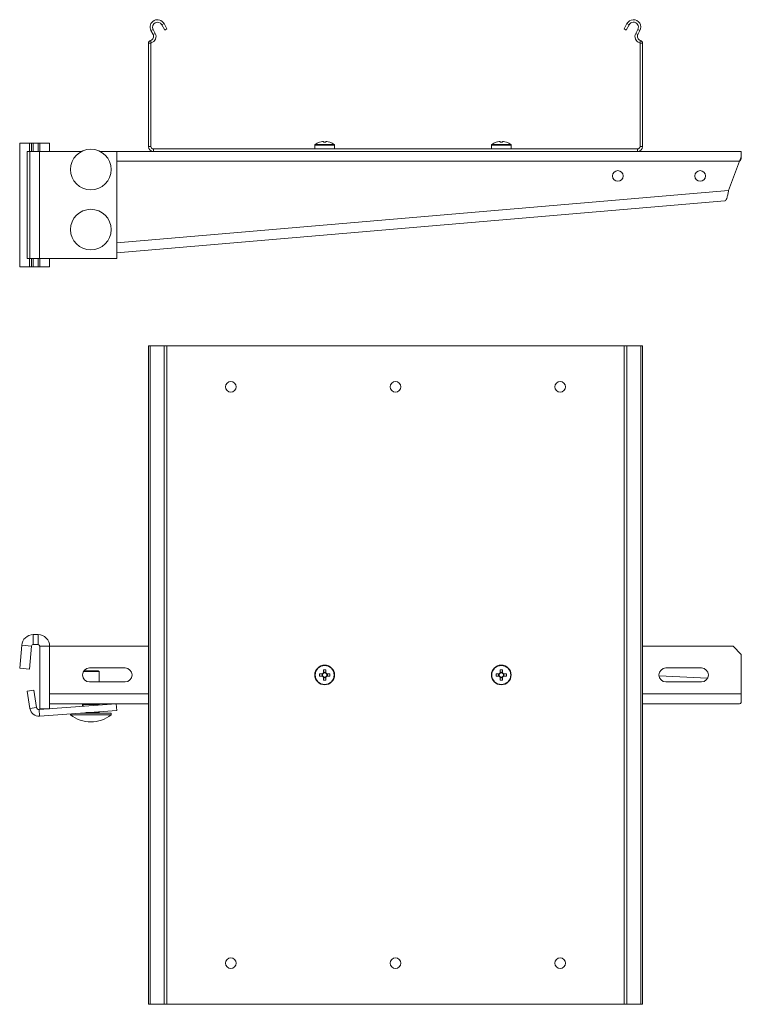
# Model space of a CAD drawing. Header units: millimetres. Extents: x 360 to 1383, y -722 to 611.
# Tile 6 of 6: x 944 to 1383, y 13 to 611. Entities that reach past the tile are written whole.
import ezdxf

# ---------------------------------------------------------------- set-up
doc = ezdxf.new("R2010")
doc.units = ezdxf.units.MM

msp = doc.modelspace()

# ---------------------------------------------------------------- linework, layer by layer
at = {"color": 7, "linetype": 'Continuous', "lineweight": 15}
for p, q in [((1025.36, 605.5), (1024.04, 604.8)), ((1024.04, 604.8), (1025.31, 602.42)), ((1025.36, 605.5), (1026.64, 603.12)), ((1031.98, 609.03), (1030.66, 608.33)), ((1032.4, 605.06), (1030.66, 608.33)), ((1033.72, 605.77), (1031.98, 609.03)), ((1032.4, 605.06), (1033.72, 605.77)), ((1313.04, 609.03), (1311.3, 605.77)), ((1311.3, 605.77), (1312.62, 605.06)), ((1314.36, 608.33), (1312.62, 605.06)), ((1314.36, 608.33), (1313.04, 609.03)), ((1318.39, 603.12), (1319.66, 605.5)), ((1320.98, 604.8), (1319.66, 605.5)), ((1319.71, 602.42), (1320.98, 604.8)), ((1024.23, 597.4), (1023.81, 598.84)), ((1025.31, 602.42), (1026.64, 603.12)), ((1318.39, 603.12), (1319.71, 602.42)), ((1320.8, 597.4), (1321.22, 598.84)), ((1024.01, 597.11), (1022.51, 597.11)), ((1022.51, 597.11), (1022.51, 534.42)), ((1024.01, 597.11), (1024.01, 534.42)), ((1322.51, 597.11), (1321.01, 597.11)), ((1321.01, 534.42), (1321.01, 597.11)), ((1322.51, 534.42), (1322.51, 597.11)), ((944.31, 536.42), (944.31, 461.42)), ((944.31, 536.42), (950.29, 536.42)), ((950.29, 536.42), (950.29, 531.42)), ((951.52, 536.42), (950.29, 536.42)), ((952.51, 536.42), (951.52, 536.42)), ((955.51, 536.42), (952.51, 536.42)), ((956.51, 536.42), (955.51, 536.42)), ((956.51, 531.42), (956.51, 536.42)), ((962.51, 536.42), (956.51, 536.42)), ((962.51, 531.42), (962.51, 536.42)), ((1022.51, 534.42), (1024.01, 534.42)), ((1025.51, 532.92), (1025.51, 531.42)), ((1025.51, 532.92), (1319.51, 532.92)), ((1123.51, 535.24), (1123.51, 532.92)), ((1128.17, 537.4), (1128.8, 537.4)), ((1128.8, 537.4), (1128.8, 537)), ((1130.22, 537), (1130.22, 537.4)), ((1130.22, 537.4), (1130.85, 537.4)), ((1135.51, 532.92), (1135.51, 535.24)), ((1230.76, 535.24), (1230.76, 532.92)), ((1235.42, 537.4), (1236.05, 537.4)), ((1236.05, 537.4), (1236.05, 537)), ((1237.47, 537), (1237.47, 537.4)), ((1237.47, 537.4), (1238.1, 537.4)), ((1242.76, 532.92), (1242.76, 535.24)), ((1319.51, 531.42), (1319.51, 532.92)), ((1321.01, 534.42), (1322.51, 534.42)), ((948.86, 466.42), (948.86, 531.42)), ((948.86, 531.42), (950.56, 531.42)), ((950.56, 466.42), (950.56, 531.42)), ((950.56, 531.42), (956.4, 531.42)), ((956.4, 531.42), (956.4, 466.42)), ((981.95, 531.42), (956.4, 531.42)), ((1003.27, 531.42), (993.07, 531.42)), ((1003.27, 466.42), (1003.27, 531.42)), ((1025.51, 531.42), (1003.27, 531.42)), ((1025.51, 531.42), (1319.51, 531.42)), ((1382.51, 531.42), (1319.51, 531.42)), ((1382.51, 528.42), (1382.51, 531.42)), ((1382.51, 528.42), (1382.51, 526.92)), ((1374.82, 507.63), (1381.4, 525.42)), ((1003.27, 469.89), (1372.51, 501.42)), ((944.31, 461.42), (950.29, 461.42)), ((950.56, 466.42), (948.86, 466.42)), ((950.29, 466.42), (950.29, 461.42)), ((950.29, 461.42), (951.52, 461.42)), ((956.4, 466.42), (950.56, 466.42)), ((951.52, 461.42), (952.51, 461.42)), ((952.51, 461.42), (955.51, 461.42)), ((955.51, 461.42), (956.51, 461.42)), ((956.4, 466.42), (1003.27, 466.42)), ((956.51, 461.42), (956.51, 466.42)), ((962.51, 461.42), (956.51, 461.42)), ((962.51, 461.42), (962.51, 466.42)), ((1022.51, 413.44), (1022.51, 13.44)), ((1023.51, 413.44), (1022.51, 413.44)), ((1023.51, 413.44), (1023.51, 13.44)), ((1031.98, 413.44), (1023.51, 413.44)), ((1031.98, 413.44), (1031.98, 13.44)), ((1033.72, 413.44), (1031.98, 413.44)), ((1033.72, 413.44), (1033.72, 13.44)), ((1033.72, 413.44), (1311.3, 413.44)), ((1311.3, 413.44), (1311.3, 13.44)), ((1313.04, 413.44), (1311.3, 413.44)), ((1313.04, 413.44), (1313.04, 13.44)), ((1321.51, 413.44), (1313.04, 413.44)), ((1321.51, 13.44), (1321.51, 413.44)), ((1322.51, 413.44), (1321.51, 413.44)), ((1322.51, 413.44), (1322.51, 13.44)), ((952.51, 237.94), (952.51, 231.94)), ((955.51, 237.94), (952.51, 237.94)), ((955.51, 231.94), (955.51, 237.94)), ((945.54, 231.55), (944.31, 217.52)), ((951.52, 231.02), (945.54, 231.55)), ((951.52, 231.02), (950.29, 216.99)), ((955.51, 231.94), (952.51, 231.94)), ((962.51, 230.94), (956.51, 230.94)), ((956.51, 192.94), (956.51, 230.94)), ((1022.51, 230.94), (962.51, 230.94)), ((962.51, 192.94), (962.51, 230.94)), ((1377.51, 230.94), (1322.51, 230.94)), ((1382.51, 225.94), (1377.51, 230.94)), ((1382.51, 201.94), (1382.51, 225.94)), ((944.31, 217.52), (950.29, 216.99)), ((992.51, 215.52), (983.06, 215.52)), ((983.39, 216.02), (992.01, 216.02)), ((1008.26, 217.69), (986.76, 217.69)), ((992.51, 215.52), (992.01, 216.02)), ((992.51, 209.19), (992.51, 215.52)), ((1128.8, 216.53), (1128.8, 214.77)), ((1130.22, 214.77), (1130.22, 216.53)), ((1236.05, 216.53), (1236.05, 214.77)), ((1237.47, 214.77), (1237.47, 216.53)), ((1358.26, 217.69), (1336.76, 217.69)), ((1128.17, 214.15), (1126.42, 214.15)), ((1126.42, 212.73), (1128.17, 212.73)), ((1127.89, 214.15), (1127.89, 212.73)), ((1130.22, 215.06), (1128.8, 215.06)), ((1128.8, 212.1), (1128.8, 210.34)), ((1128.8, 211.81), (1130.22, 211.81)), ((1130.22, 210.34), (1130.22, 212.1)), ((1132.6, 214.15), (1130.85, 214.15)), ((1130.85, 212.73), (1132.6, 212.73)), ((1131.14, 212.73), (1131.14, 214.15)), ((1235.42, 214.15), (1233.67, 214.15)), ((1233.67, 212.73), (1235.42, 212.73)), ((1235.14, 214.15), (1235.14, 212.73)), ((1237.47, 215.06), (1236.05, 215.06)), ((1236.05, 212.1), (1236.05, 210.34)), ((1236.05, 211.81), (1237.47, 211.81)), ((1237.47, 210.34), (1237.47, 212.1)), ((1239.85, 214.15), (1238.1, 214.15)), ((1238.1, 212.73), (1239.85, 212.73)), ((1238.39, 212.73), (1238.39, 214.15)), ((1332.55, 212.89), (1362.02, 211.45)), ((1332.55, 212.87), (1362.01, 211.44)), ((948.86, 203.56), (952.81, 204.2)), ((948.86, 203.56), (950.56, 193.07)), ((952.81, 204.2), (954.51, 193.72)), ((986.76, 209.19), (1008.26, 209.19)), ((1336.76, 209.19), (1358.26, 209.19)), ((1382.51, 196.74), (1382.51, 201.94)), ((954.51, 193.72), (950.56, 193.07)), ((1002.97, 195.94), (956.1, 192.46)), ((956.1, 192.46), (956.4, 188.47)), ((1003.27, 191.95), (956.4, 188.47)), ((962.51, 192.94), (956.51, 192.94)), ((982.51, 195.94), (962.51, 195.94)), ((982.51, 195.94), (982.51, 195.87)), ((982.51, 195.94), (994.01, 195.94)), ((982.51, 195.94), (982.51, 195.94)), ((982.51, 195.85), (982.51, 195.72)), ((982.53, 195.71), (982.51, 195.72)), ((982.51, 195.53), (982.51, 195.59)), ((982.76, 195.47), (982.51, 195.47)), ((982.51, 194.42), (982.51, 195.47)), ((982.59, 195.65), (982.58, 195.65)), ((982.76, 195.47), (982.76, 195.72)), ((982.76, 195.72), (985.28, 195.72)), ((985.28, 195.47), (982.76, 195.47)), ((985.28, 195.47), (987.51, 195.47)), ((987.51, 195.47), (989.75, 195.47)), ((989.75, 195.72), (992.26, 195.72)), ((992.26, 195.47), (989.75, 195.47)), ((992.26, 195.72), (992.26, 195.47)), ((992.51, 195.47), (992.26, 195.47)), ((992.44, 195.65), (992.44, 195.65)), ((992.5, 195.71), (992.51, 195.72)), ((992.51, 195.87), (992.51, 195.94)), ((992.51, 195.72), (992.51, 195.85)), ((992.51, 195.53), (992.51, 195.59)), ((992.51, 195.47), (992.51, 195.16)), ((994.01, 195.94), (992.68, 195.94)), ((1022.51, 195.94), (994.01, 195.94)), ((994.01, 195.94), (994.01, 195.94)), ((1002.97, 195.94), (1003.27, 191.95)), ((1381.4, 195.94), (1322.51, 195.94)), ((975.19, 189.86), (975.19, 189.32)), ((999.84, 189.32), (975.19, 189.32)), ((999.84, 190.32), (981.33, 190.32)), ((992.26, 190.32), (992.26, 190.57)), ((992.51, 190.57), (992.26, 190.57)), ((992.51, 191.15), (992.51, 190.57)), ((999.84, 189.32), (999.84, 190.32)), ((1023.51, 13.44), (1022.51, 13.44)), ((1031.98, 13.44), (1023.51, 13.44)), ((1033.72, 13.44), (1031.98, 13.44)), ((1033.72, 13.44), (1311.3, 13.44)), ((1313.04, 13.44), (1311.3, 13.44)), ((1321.51, 13.44), (1313.04, 13.44)), ((1322.51, 13.44), (1321.51, 13.44))]:
    msp.add_line(p, q, dxfattribs=at)
at = {"color": 8, "linetype": 'Continuous', "lineweight": 15}
for p, q in [((951.52, 536.42), (951.52, 531.42)), ((952.51, 536.42), (952.51, 531.42)), ((955.51, 536.42), (955.51, 531.42)), ((1123.51, 535.24), (1129.51, 535.24)), ((1123.74, 535.68), (1129.51, 535.68)), ((1129.51, 535.68), (1135.28, 535.68)), ((1129.51, 535.24), (1135.51, 535.24)), ((1230.76, 535.24), (1236.76, 535.24)), ((1230.99, 535.68), (1236.76, 535.68)), ((1236.76, 535.68), (1242.53, 535.68)), ((1236.76, 535.24), (1242.76, 535.24)), ((1381.4, 525.42), (1003.27, 525.42)), ((1003.27, 475.92), (1374.82, 507.63)), ((951.52, 466.42), (951.52, 461.42)), ((952.51, 466.42), (952.51, 461.42)), ((955.51, 466.42), (955.51, 461.42)), ((1022.51, 201.94), (962.51, 201.94)), ((1382.51, 201.94), (1322.51, 201.94)), ((982.76, 195.47), (982.76, 194.44)), ((992.26, 195.14), (992.26, 195.47)), ((982.76, 190.32), (982.76, 190.43)), ((984.7, 190.57), (992.26, 190.57)), ((992.26, 190.57), (992.26, 191.13))]:
    msp.add_line(p, q, dxfattribs=at)
at = {"color": 7, "linetype": 'Continuous', "lineweight": 15, "flags": 128}
for points in [[(1126.42, 537), (1126.41, 537.01), (1126.41, 537.02), (1126.41, 537.02), (1126.41, 537.02)], [(1132.62, 537.02), (1132.61, 537.02), (1132.61, 537.02), (1132.61, 537.01), (1132.6, 537)], [(1233.67, 537), (1233.66, 537.01), (1233.66, 537.02), (1233.66, 537.02), (1233.66, 537.02)], [(1382.51, 528.42), (1382.16, 527.47), (1381.79, 526.46), (1381.4, 525.42)], [(1382.51, 526.92), (1382.16, 526.44), (1381.79, 525.94), (1381.4, 525.42)]]:
    msp.add_lwpolyline(points, dxfattribs=at)
at = {"color": 7, "linetype": 'Continuous', "lineweight": 15}
for centre, radius in [((987.51, 520.42), 12.33), ((1307.51, 516.52), 3.25), ((1357.51, 516.52), 3.25), ((987.51, 483.93), 12.33), ((1072.51, 388.44), 3.25), ((1172.51, 388.44), 3.25), ((1272.51, 388.44), 3.25), ((1129.51, 213.44), 6), ((1129.51, 213.44), 5.77), ((1236.76, 213.44), 6), ((1236.76, 213.44), 5.77), ((1072.51, 38.44), 3.25), ((1172.51, 38.44), 3.25), ((1272.51, 38.44), 3.25)]:
    msp.add_circle(centre, radius, dxfattribs=at)
for centre, radius, start, end in [((1028.01, 606.92), 4.5, 28.07249, 208.07249), ((1317.01, 606.92), 4.5, 331.92751, 151.92751), ((1028.01, 606.92), 3, 28.07249, 208.07249), ((1317.01, 606.92), 3, 331.92751, 151.92751), ((1024.31, 597.11), 1.8, 106.28633, 180), ((1023.11, 601.24), 2.5, 286.28633, 28.07249), ((1023.11, 601.24), 4, 286.28633, 28.07249), ((1321.92, 601.24), 4, 151.92751, 253.71367), ((1321.92, 601.24), 2.5, 151.92751, 253.71367), ((1320.71, 597.11), 1.8, 0, 73.71367), ((1024.31, 597.11), 0.3, 106.28633, 180), ((1320.71, 597.11), 0.3, 0, 73.71367), ((1025.51, 534.42), 3, 180, 270), ((1025.51, 534.42), 1.5, 180, 270), ((1124.05, 535.24), 0.54, 125.25153, 180), ((1129.51, 527.52), 10, 108.08194, 125.25153), ((1129.51, 527.52), 9.97, 97.70666, 108.06049), ((1129.51, 525.97), 11.05, 86.31611, 93.68389), ((1129.51, 527.52), 9.97, 71.93951, 82.29334), ((1129.51, 527.52), 10, 54.74847, 71.91806), ((1134.97, 535.24), 0.54, 0, 54.74847), ((1231.3, 535.24), 0.54, 125.25153, 180), ((1236.76, 527.52), 10, 108.08194, 125.25153), ((1236.76, 527.52), 9.97, 97.70666, 108.06049), ((1236.76, 525.97), 11.05, 86.31608, 93.68392), ((1236.76, 527.52), 9.97, 71.93951, 82.29334), ((1255.14, 529.39), 17.07, 153.45528, 153.5409), ((1236.76, 527.52), 10, 54.74847, 71.91806), ((1242.22, 535.24), 0.54, 0, 54.74847), ((1319.51, 534.42), 3, 270, 0), ((1319.51, 534.42), 1.5, 270, 0), ((952.51, 230.94), 7, 90, 175), ((955.51, 230.94), 7, 0, 90), ((952.51, 230.94), 1, 90, 175), ((955.51, 230.94), 1, 0, 90), ((986.76, 213.44), 4.25, 90, 270), ((1008.26, 213.44), 4.25, 270, 90), ((1129.51, 194.4), 22.14, 88.1623, 91.8377), ((1236.76, 194.4), 22.14, 88.16229, 91.83771), ((1336.76, 213.44), 4.25, 90, 270), ((1358.26, 213.44), 4.25, 270, 90), ((1148.55, 213.44), 22.14, 178.16228, 181.83772), ((1129.51, 213.44), 1.51, 117.9589, 152.0411), ((1129.51, 213.44), 1.51, 207.9589, 242.0411), ((1129.51, 213.44), 1.28, 146.32572, 213.67428), ((1129.51, 213.44), 1.28, 123.67428, 146.32572), ((1129.51, 213.44), 1.28, 213.67428, 236.32572), ((1129.51, 213.44), 1.28, 56.32572, 123.67428), ((1129.51, 213.44), 1.28, 236.32572, 303.67428), ((1129.51, 232.47), 22.14, 268.1623, 271.8377), ((1129.51, 213.44), 1.51, 27.9589, 62.0411), ((1129.51, 213.44), 1.28, 33.67428, 56.32572), ((1129.51, 213.44), 1.51, 297.9589, 332.0411), ((1129.51, 213.44), 1.28, 303.67428, 326.32572), ((1129.51, 213.44), 1.28, 326.32572, 33.67428), ((1110.48, 213.44), 22.14, 358.16228, 1.83772), ((1255.8, 213.44), 22.14, 178.16228, 181.83772), ((1236.76, 213.44), 1.51, 117.9589, 152.0411), ((1236.76, 213.44), 1.51, 207.9589, 242.0411), ((1236.76, 213.44), 1.28, 146.32572, 213.67428), ((1236.76, 213.44), 1.28, 123.67428, 146.32572), ((1236.76, 213.44), 1.28, 213.67428, 236.32572), ((1236.76, 213.44), 1.28, 56.32572, 123.67428), ((1236.76, 213.44), 1.28, 236.32572, 303.67428), ((1236.76, 232.47), 22.14, 268.16229, 271.83771), ((1236.76, 213.44), 1.51, 27.9589, 62.0411), ((1236.76, 213.44), 1.28, 33.67428, 56.32572), ((1236.76, 213.44), 1.51, 297.9589, 332.0411), ((1236.76, 213.44), 1.28, 303.67428, 326.32572), ((1236.76, 213.44), 1.28, 326.32572, 33.67428), ((1217.71, 213.44), 22.15, 358.16335, 1.83665), ((955.99, 193.96), 5.5, 189.24028, 274.24028), ((955.99, 193.96), 1.5, 189.24028, 274.24028), ((982.76, 195.47), 0.25, 90, 180), ((992.26, 195.47), 0.25, 0, 90), ((987.51, 204.47), 19.53, 230.87209, 270), ((982.26, 190.57), 0.25, 270, 318.03326), ((987.51, 204.47), 19.53, 270, 309.12791), ((992.76, 190.57), 0.25, 180, 270)]:
    msp.add_arc(centre, radius, start, end, dxfattribs=at)
msp.add_ellipse((1381.4, 201.94), major_axis=(0, 6), ratio=0.37037, start_param=3.141593, end_param=3.665191, dxfattribs=at)
for points, knots in [([(1374.82, 507.63), (1374.66, 506.91), (1374.36, 505.47), (1373.89, 503.57), (1373.38, 502.16), (1372.91, 501.52), (1372.61, 501.44), (1372.51, 501.42)], [0, 0, 0, 0, 0.22415, 0.448337, 0.672522, 0.896707, 1, 1, 1, 1]), ([(982.51, 195.85), (982.51, 195.85), (982.51, 195.8), (982.51, 195.76), (982.51, 195.72)], [0, 0, 0, 0, 0.12367, 1, 1, 1, 1]), ([(982.92, 195.79), (982.79, 195.81), (982.57, 195.83), (982.53, 195.75), (982.51, 195.72)], [0, 0, 0, 0, 0.561219, 1, 1, 1, 1]), ([(985.36, 195.79), (985.36, 195.78), (985.35, 195.75), (985.32, 195.73), (985.3, 195.72), (985.29, 195.72), (985.28, 195.72), (985.28, 195.72), (985.28, 195.72)], [0, 0, 0, 0, 0.396966, 0.69136, 0.886494, 0.95099, 0.976825, 1, 1, 1, 1]), ([(985.29, 195.65), (985.29, 195.66), (985.3, 195.69), (985.3, 195.71), (985.29, 195.72), (985.29, 195.72), (985.28, 195.72), (985.28, 195.72), (985.28, 195.72)], [0, 0, 0, 0, 0.396975, 0.691277, 0.886447, 0.950955, 0.976793, 1, 1, 1, 1]), ([(985.28, 195.47), (985.28, 195.49), (985.28, 195.52), (985.28, 195.57), (985.29, 195.61), (985.29, 195.63), (985.29, 195.65)], [0, 0, 0, 0, 0.250002, 0.499989, 0.750013, 1, 1, 1, 1]), ([(985.29, 195.65), (985.71, 195.66), (986.45, 195.67), (987.19, 195.71), (987.51, 195.72)], [0, 0, 0, 0, 0.560025, 1, 1, 1, 1]), ([(985.38, 195.97), (985.38, 195.95), (985.38, 195.92), (985.38, 195.87), (985.38, 195.83), (985.37, 195.81), (985.36, 195.79)], [0, 0, 0, 0, 0.250043, 0.5, 0.750011, 1, 1, 1, 1]), ([(985.36, 195.79), (985.76, 195.81), (986.46, 195.83), (987.19, 195.75), (987.51, 195.72)], [0, 0, 0, 0, 0.561214, 1, 1, 1, 1]), ([(989.66, 195.79), (989.27, 195.81), (988.56, 195.83), (987.83, 195.75), (987.51, 195.72)], [0, 0, 0, 0, 0.56122, 1, 1, 1, 1]), ([(989.73, 195.65), (989.32, 195.66), (988.58, 195.67), (987.84, 195.71), (987.51, 195.72)], [0, 0, 0, 0, 0.560025, 1, 1, 1, 1]), ([(987.51, 195.47), (987.51, 195.52), (987.51, 195.6), (987.51, 195.68), (987.51, 195.72)], [0, 0, 0, 0, 0.544975, 1, 1, 1, 1]), ([(989.66, 195.79), (989.66, 195.81), (989.65, 195.83), (989.64, 195.87), (989.64, 195.92), (989.64, 195.95), (989.64, 195.97)], [0, 0, 0, 0, 0.24999, 0.500002, 0.74996, 1, 1, 1, 1]), ([(989.75, 195.72), (989.75, 195.72), (989.74, 195.72), (989.74, 195.72), (989.72, 195.72), (989.7, 195.73), (989.68, 195.75), (989.67, 195.78), (989.66, 195.79)], [0, 0, 0, 0, 0.023176, 0.049012, 0.11351, 0.308653, 0.603059, 1, 1, 1, 1]), ([(989.73, 195.65), (989.73, 195.66), (989.73, 195.69), (989.73, 195.71), (989.73, 195.72), (989.74, 195.72), (989.74, 195.72), (989.75, 195.72), (989.75, 195.72)], [0, 0, 0, 0, 0.3970003, 0.6913209, 0.8865302, 0.9509759, 0.976915, 1, 1, 1, 1]), ([(989.75, 195.47), (989.75, 195.49), (989.74, 195.52), (989.74, 195.57), (989.74, 195.61), (989.73, 195.63), (989.73, 195.65)], [0, 0, 0, 0, 0.24999, 0.499977, 0.750013, 1, 1, 1, 1]), ([(992.11, 195.79), (992.23, 195.81), (992.46, 195.83), (992.49, 195.75), (992.51, 195.72)], [0, 0, 0, 0, 0.561218, 1, 1, 1, 1]), ([(992.51, 195.85), (992.51, 195.85), (992.51, 195.8), (992.51, 195.76), (992.51, 195.72)], [0, 0, 0, 0, 0.12367, 1, 1, 1, 1])]:
    msp.add_open_spline(points, degree=3, knots=knots, dxfattribs=at)
at = {"color": 8, "linetype": 'Continuous', "lineweight": 15}
for points, knots in [([(982.51, 195.59), (982.51, 195.6), (982.51, 195.64), (982.51, 195.68), (982.51, 195.72)], [0, 0, 0, 0, 0.125181, 1, 1, 1, 1]), ([(987.51, 195.94), (987.51, 195.9), (987.51, 195.83), (987.51, 195.76), (987.51, 195.72)], [0, 0, 0, 0, 0.4694, 1, 1, 1, 1]), ([(992.51, 195.59), (992.51, 195.6), (992.51, 195.64), (992.51, 195.68), (992.51, 195.72)], [0, 0, 0, 0, 0.125181, 1, 1, 1, 1])]:
    msp.add_open_spline(points, degree=3, knots=knots, dxfattribs=at)

doc.saveas('drawing.dxf')
